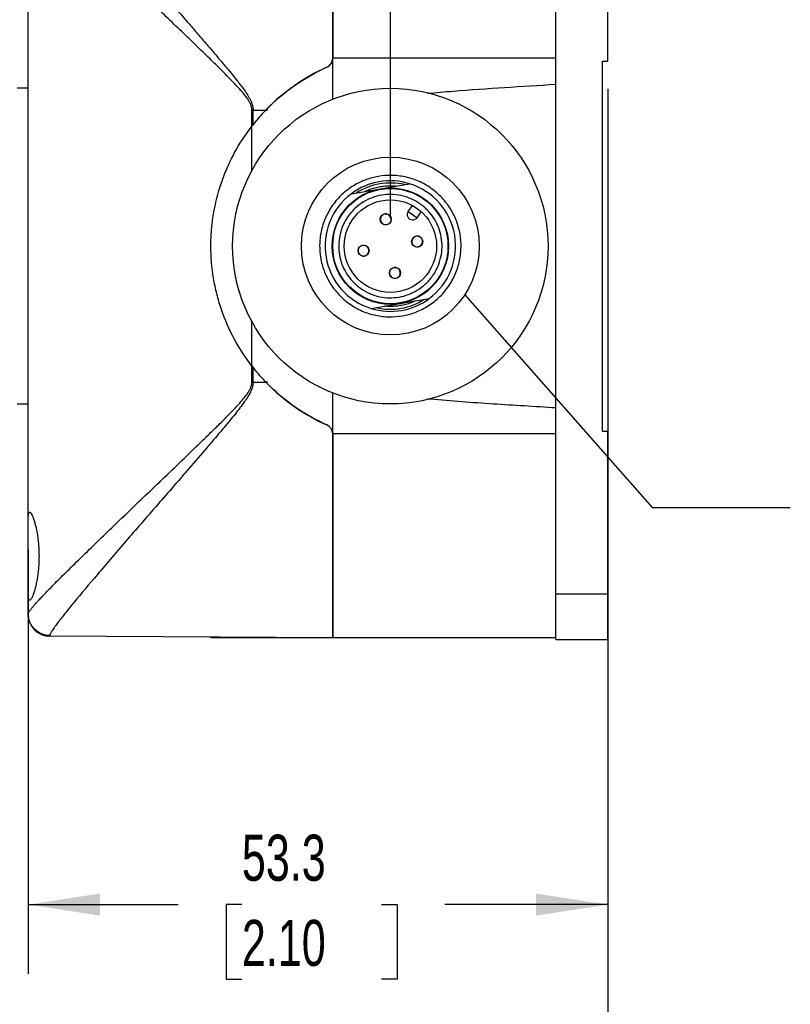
# Model space of a CAD drawing. Header units: millimetres. Extents: x 13 to 546, y 13 to 419.
# Tile 13 of 20: x 282 to 353, y 96 to 187. Entities that reach past the tile are written whole.
import ezdxf

# ---------------------------------------------------------------- set-up
doc = ezdxf.new("R2010")
doc.units = ezdxf.units.MM
doc.header["$LTSCALE"] = 2
doc.linetypes.add('SLD-Solid', pattern=[0])
doc.layers.add('DIMENSIONS', color=140, linetype='SLD-Solid', lineweight=25)
doc.layers.add('TEXT', color=140, linetype='SLD-Solid', lineweight=25)
doc.styles.add('SLDTEXTSTYLE0', font='TXT', dxfattribs={"width": 0.7})
doc.dimstyles.new('SLDDIMSTYLE0', dxfattribs={"dimtxt": 4.316016, "dimasz": 6.604, "dimexe": 0, "dimexo": 0.0625, "dimgap": 1.079004, "dimtad": 0, "dimtih": 1, "dimtoh": 1, "dimrnd": 1e-09, "dimzin": 4, "dimdsep": 46, "dimtxsty": 'SLDTEXTSTYLE0', "dimsah": 1, "dimcen": 0.09, "dimadec": 0, "dimazin": 1, "dimtfac": 1, "dimtofl": 0, "dimtmove": 0, "dimatfit": 3, "dimfxl": 0, "dimfrac": 2, "dimtolj": 1, "dimtzin": 12, "dimarcsym": 0})
doc.dimstyles.new('SLDDIMSTYLE1', dxfattribs={"dimtxt": 4.316016, "dimasz": 6.604, "dimexe": 0, "dimexo": 0.0625, "dimgap": 1.079004, "dimtad": 0, "dimtih": 1, "dimtoh": 1, "dimrnd": 1e-09, "dimzin": 12, "dimdsep": 46, "dimtxsty": 'SLDTEXTSTYLE0', "dimsah": 1, "dimcen": 0.09, "dimadec": 0, "dimazin": 3, "dimtfac": 1, "dimtofl": 0, "dimtmove": 0, "dimatfit": 3, "dimfxl": 0, "dimfrac": 2, "dimtolj": 1, "dimtzin": 12, "dimarcsym": 0})
doc.dimstyles.new('SLDDIMSTYLE3', dxfattribs={"dimtxt": 0.18, "dimasz": 6.604, "dimexe": 0, "dimexo": 0.0625, "dimgap": 0, "dimtad": 0, "dimtih": 1, "dimtoh": 1, "dimdec": 0, "dimrnd": 1e-09, "dimzin": 0, "dimdsep": 46, "dimtxsty": 'Standard', "dimblk1": 'NONE', "dimblk2": 'NONE', "dimsah": 1, "dimcen": 0.09, "dimadec": 0, "dimazin": 0, "dimtfac": 6.604, "dimtdec": 0, "dimtofl": 0, "dimtmove": 0, "dimatfit": 3, "dimldrblk": 'NONE', "dimfxl": 0, "dimfrac": 2, "dimtolj": 1, "dimtzin": 0, "dimarcsym": 0})

# ---------------------------------------------------------------- blocks, each defined once
blk = doc.blocks.new('_D_3')
at = {"layer": 'DIMENSIONS'}
for p, q in [((316.267, 168.341), (316.267, 233.058)), ((336.267, 204.488), (336.267, 233.058)), ((283.855, 226.708), (282.405, 226.708)), ((282.405, 226.708), (282.405, 219.848)), ((296.68, 226.708), (298.13, 226.708)), ((298.13, 226.708), (298.13, 219.848)), ((316.267, 226.708), (302.528, 226.708)), ((336.267, 226.708), (316.267, 226.708)), ((282.405, 219.848), (283.855, 219.848)), ((298.13, 219.848), (296.68, 219.848))]:
    blk.add_line(p, q, dxfattribs=at)
for points in [[(316.267, 226.708), (322.871, 225.692), (322.871, 227.724)], [(336.267, 226.708), (329.663, 227.724), (329.663, 225.692)]]:
    blk.add_solid(points, dxfattribs=at)
at = {"layer": 'DIMENSIONS', "char_height": 4.2333, "attachment_point": 1, "style": 'SLDTEXTSTYLE0'}
for s, insert in [('20.0', (283.855, 233.131)), ('0.79', (283.855, 225.306))]:
    blk.add_mtext(s, dxfattribs=dict(at, insert=insert))
blk = doc.blocks.new('_D_4')
at = {"layer": 'DIMENSIONS'}
for p, q in [((336.267, 180.261), (336.267, 98.939)), ((282.967, 137.946), (282.967, 98.939)), ((282.967, 105.289), (296.767, 105.289)), ((302.615, 105.289), (301.166, 105.289)), ((301.166, 105.289), (301.166, 98.429)), ((315.44, 105.289), (316.89, 105.289)), ((316.89, 105.289), (316.89, 98.429)), ((336.267, 105.289), (321.288, 105.289)), ((301.166, 98.429), (302.615, 98.429)), ((316.89, 98.429), (315.44, 98.429))]:
    blk.add_line(p, q, dxfattribs=at)
for points in [[(282.967, 105.289), (289.571, 104.273), (289.571, 106.305)], [(336.267, 105.289), (329.663, 106.305), (329.663, 104.273)]]:
    blk.add_solid(points, dxfattribs=at)
at = {"layer": 'DIMENSIONS', "char_height": 4.2333, "attachment_point": 1, "style": 'SLDTEXTSTYLE0'}
for s, insert in [('53.3', (302.615, 111.712)), ('2.10', (302.615, 103.887))]:
    blk.add_mtext(s, dxfattribs=dict(at, insert=insert))
blk = doc.blocks.new('_D_5')
at = {"layer": 'DIMENSIONS'}
for p, q in [((233.447, 163.261), (233.447, 75.586)), ((336.267, 127.113), (336.267, 75.586)), ((233.447, 81.936), (266.588, 81.936)), ((272.436, 81.936), (270.986, 81.936)), ((270.986, 81.936), (270.986, 75.076)), ((285.261, 81.936), (286.71, 81.936)), ((286.71, 81.936), (286.71, 75.076)), ((336.267, 81.936), (291.109, 81.936)), ((270.986, 75.076), (272.436, 75.076)), ((286.71, 75.076), (285.261, 75.076))]:
    blk.add_line(p, q, dxfattribs=at)
for points in [[(233.447, 81.936), (240.051, 80.92), (240.051, 82.952)], [(336.267, 81.936), (329.663, 82.952), (329.663, 80.92)]]:
    blk.add_solid(points, dxfattribs=at)
at = {"layer": 'DIMENSIONS', "char_height": 4.2333, "attachment_point": 1, "style": 'SLDTEXTSTYLE0'}
for s, insert in [('102.8', (270.64, 88.359)), ('4.05', (272.436, 80.533))]:
    blk.add_mtext(s, dxfattribs=dict(at, insert=insert))
blk = doc.blocks.new('_None')

msp = doc.modelspace()

# ---------------------------------------------------------------- linework, layer by layer
for p, q in [((310.967, 201.801), (310.967, 183.061)), ((310.967, 183.061), (310.967, 201.801)), ((331.467, 180.671), (331.467, 197.748)), ((336.267, 182.801), (336.267, 197.748)), ((282.967, 140.486), (282.967, 191.115)), ((310.967, 179.297), (310.967, 183.061)), ((331.467, 183.061), (310.967, 183.061)), ((335.767, 182.801), (336.267, 182.801)), ((335.767, 148.801), (335.767, 182.801)), ((282.967, 180.301), (281.967, 180.301)), ((331.467, 150.93), (331.467, 180.671)), ((303.533, 176.819), (303.533, 178.301)), ((303.652, 178.301), (303.533, 178.301)), ((303.652, 178.301), (304.815, 178.301)), ((303.652, 176.97), (303.652, 178.301)), ((304.815, 178.301), (304.967, 178.301)), ((304.891, 178.379), (304.967, 178.301)), ((303.533, 172.736), (303.533, 176.819)), ((312.686, 170.614), (315.363, 171.073)), ((315.363, 171.073), (318.04, 171.533)), ((317.909, 168.988), (318.296, 169.535)), ((317.909, 168.988), (318.317, 168.699)), ((318.317, 168.699), (318.725, 168.41)), ((318.725, 168.41), (319.112, 168.958)), ((314.495, 160.068), (317.172, 160.528)), ((317.172, 160.528), (319.849, 160.987)), ((303.533, 154.782), (303.533, 158.865)), ((303.533, 153.301), (303.533, 154.782)), ((303.652, 153.301), (303.652, 154.631)), ((303.533, 153.301), (303.652, 153.301)), ((303.652, 153.301), (304.815, 153.301)), ((304.967, 153.301), (304.815, 153.301)), ((304.967, 153.301), (304.891, 153.222)), ((310.967, 148.54), (310.967, 152.304)), ((281.967, 151.301), (282.967, 151.301)), ((331.467, 133.853), (331.467, 150.93)), ((331.467, 148.54), (310.967, 148.54)), ((310.967, 148.54), (310.967, 129.801)), ((310.967, 129.801), (310.967, 148.54)), ((335.767, 148.801), (336.267, 148.801)), ((336.267, 133.853), (336.267, 148.801)), ((282.967, 134.115), (282.967, 140.486)), ((282.967, 132.005), (282.967, 134.115)), ((331.467, 133.853), (336.267, 133.853)), ((331.467, 129.653), (331.467, 133.853)), ((336.267, 129.653), (336.267, 133.853)), ((284.956, 129.952), (284.956, 130.01)), ((310.967, 129.801), (284.956, 129.952)), ((299.767, 129.866), (299.767, 129.801)), ((310.434, 129.801), (299.767, 129.801)), ((310.434, 129.804), (310.434, 129.801)), ((310.967, 129.801), (310.434, 129.801)), ((331.467, 129.801), (310.967, 129.801)), ((331.467, 129.653), (336.267, 129.653))]:
    msp.add_line(p, q)
for centre, radius in [((316.267, 165.801), 14.5), ((316.267, 165.801), 5.35), ((316.267, 165.801), 5.3), ((316.267, 165.801), 4.25), ((315.844, 168.265), 0.51), ((318.731, 166.223), 0.51), ((313.803, 165.378), 0.51), ((316.69, 163.336), 0.51)]:
    msp.add_circle(centre, radius)
for centre, radius, start, end in [((310.067, 183.061), 0.9, 294.04208, 0), ((317.767, 165.801), 18, 114.04208, 135.66953), ((317.767, 165.801), 18, 136.01704, 141.64448), ((317.767, 165.801), 18, 141.64448, 142.25761), ((316.267, 165.801), 6, 72.81674, 126.64987), ((316.267, 165.801), 6, 306.64987, 72.81674), ((316.267, 165.801), 6, 126.64987, 252.81674), ((315.844, 168.265), 0.5, 99.73331, 279.73331), ((315.844, 168.265), 0.5, 279.73331, 99.73331), ((318.317, 168.699), 0.5, 144.73331, 324.73331), ((318.731, 166.223), 0.5, 9.73331, 189.73331), ((313.803, 165.378), 0.5, 9.73331, 189.73331), ((318.731, 166.223), 0.5, 189.73331, 9.73331), ((313.803, 165.378), 0.5, 189.73331, 9.73331), ((316.69, 163.336), 0.5, 99.73331, 279.73331), ((316.69, 163.336), 0.5, 279.73331, 99.73331), ((316.267, 165.801), 6, 252.81674, 306.64987), ((317.767, 165.801), 18, 217.74239, 218.35552), ((317.767, 165.801), 18, 218.35552, 223.98296), ((317.767, 165.801), 18, 224.33047, 245.95792), ((310.067, 148.54), 0.9, 0, 65.95792), ((284.967, 131.952), 2, 180, 269.66667)]:
    msp.add_arc(centre, radius, start, end)
for points, knots in [([(284.956, 201.591), (284.956, 201.581), (284.958, 201.559), (284.969, 201.518), (284.988, 201.469), (285.014, 201.412), (285.048, 201.348), (285.089, 201.275), (285.138, 201.195), (285.195, 201.107), (285.258, 201.011), (285.33, 200.907), (285.408, 200.795), (285.495, 200.675), (285.589, 200.548), (285.69, 200.412), (285.799, 200.268), (285.915, 200.117), (286.039, 199.957), (286.17, 199.79), (286.41, 199.487), (286.791, 199.015), (287.354, 198.328), (287.995, 197.558), (288.894, 196.489), (290.135, 195.033), (291.637, 193.283), (293.178, 191.5), (294.641, 189.813), (296.195, 188.027), (297.487, 186.539), (298.573, 185.284), (299.469, 184.244), (300.337, 183.226), (301, 182.439), (301.467, 181.883), (301.851, 181.412), (302.271, 180.885), (302.647, 180.395), (302.977, 179.934), (303.235, 179.532), (303.406, 179.215), (303.515, 178.97), (303.593, 178.736), (303.642, 178.514), (303.649, 178.37), (303.652, 178.301)], [0, 0, 0, 0, 0.010436, 0.020898, 0.031388, 0.041909, 0.052465, 0.063059, 0.073695, 0.084374, 0.095101, 0.105879, 0.116709, 0.127596, 0.138542, 0.149551, 0.160624, 0.171764, 0.182975, 0.194259, 0.205619, 0.241895, 0.27925, 0.317752, 0.357465, 0.428747, 0.505272, 0.565071, 0.629207, 0.687736, 0.752687, 0.781669, 0.814436, 0.856638, 0.882267, 0.891316, 0.910789, 0.927479, 0.941389, 0.956635, 0.969472, 0.976683, 0.983285, 0.989326, 0.99487, 1, 1, 1, 1]), ([(303.533, 178.301), (303.526, 178.394), (303.51, 178.593), (303.406, 178.869), (303.263, 179.141), (302.892, 179.698), (302.203, 180.472), (301.214, 181.499), (300.19, 182.512), (299.141, 183.533), (298.112, 184.529), (296.946, 185.649), (295.677, 186.863), (294.308, 188.176), (292.977, 189.451), (291.692, 190.684), (290.594, 191.739), (289.684, 192.615), (288.938, 193.336), (288.239, 194.016), (287.56, 194.679), (286.905, 195.322), (286.279, 195.941), (285.709, 196.51), (285.115, 197.11), (284.525, 197.715), (283.98, 198.291), (283.456, 198.865), (283.247, 199.136), (283.119, 199.3)], [0, 0, 0, 0, 0.0073994, 0.0157004, 0.0231625, 0.0317244, 0.0687078, 0.1051249, 0.145281, 0.1838429, 0.2228424, 0.2612619, 0.3160067, 0.3682432, 0.4212213, 0.4749453, 0.5262065, 0.5610078, 0.5948763, 0.6278266, 0.6598747, 0.6949107, 0.7290561, 0.7623409, 0.7947972, 0.8414738, 0.8868398, 0.9310278, 1, 1, 1, 1]), ([(310.434, 182.239), (310.594, 182.311), (310.73, 182.428), (310.917, 182.717), (310.967, 182.888), (310.967, 183.061)], [0, 0, 0, 0, 0.5, 0.5, 1, 1, 1, 1]), ([(304.815, 178.301), (305.626, 179.14), (306.501, 179.885), (308.373, 181.197), (309.371, 181.765), (310.434, 182.239)], [0, 0, 0, 0, 0.5, 0.5, 1, 1, 1, 1]), ([(319.675, 179.84), (320.469, 179.909), (324.395, 180.251), (328.329, 180.485), (331.467, 180.671)], [0, 0, 0, 0, 0.202345, 1, 1, 1, 1]), ([(303.533, 154.782), (302.922, 155.572), (302.386, 156.399), (301.454, 158.129), (301.059, 159.031), (300.575, 160.444), (300.434, 160.92), (300.193, 161.877), (300.092, 162.359), (299.85, 163.814), (299.768, 164.797), (299.767, 166.292), (299.788, 166.79), (299.869, 167.776), (299.93, 168.265), (300.172, 169.722), (300.412, 170.677), (300.894, 172.088), (301.074, 172.552), (301.47, 173.458), (301.685, 173.901), (302.385, 175.201), (302.922, 176.029), (303.533, 176.819)], [0, 0, 0, 0, 0.125, 0.125, 0.25, 0.25, 0.3125, 0.3125, 0.375, 0.375, 0.5, 0.5, 0.5625, 0.5625, 0.625, 0.625, 0.75, 0.75, 0.8125, 0.8125, 0.875, 0.875, 1, 1, 1, 1]), ([(303.533, 154.782), (302.922, 155.572), (302.386, 156.399), (301.454, 158.129), (301.059, 159.031), (300.575, 160.444), (300.434, 160.92), (300.193, 161.877), (300.092, 162.359), (299.85, 163.814), (299.768, 164.797), (299.767, 166.292), (299.788, 166.79), (299.869, 167.776), (299.93, 168.265), (300.172, 169.722), (300.412, 170.677), (300.894, 172.088), (301.074, 172.552), (301.47, 173.458), (301.685, 173.901), (302.385, 175.201), (302.922, 176.029), (303.533, 176.819)], [0, 0, 0, 0, 0.125, 0.125, 0.25, 0.25, 0.3125, 0.3125, 0.375, 0.375, 0.5, 0.5, 0.5625, 0.5625, 0.625, 0.625, 0.75, 0.75, 0.8125, 0.8125, 0.875, 0.875, 1, 1, 1, 1]), ([(309.861, 164.702), (309.794, 165.092), (309.729, 165.91), (309.868, 167.163), (310.266, 168.413), (310.922, 169.58), (311.804, 170.588), (312.85, 171.38), (313.985, 171.928), (315.162, 172.243), (316.377, 172.338), (317.629, 172.2), (318.88, 171.802), (320.047, 171.145), (321.055, 170.264), (321.847, 169.217), (322.395, 168.082), (322.709, 166.906), (322.805, 165.691), (322.666, 164.438), (322.269, 163.188), (321.612, 162.021), (320.73, 161.013), (319.684, 160.221), (318.549, 159.673), (317.372, 159.358), (316.158, 159.263), (314.905, 159.401), (313.655, 159.799), (312.487, 160.456), (311.479, 161.337), (310.688, 162.384), (310.14, 163.519), (309.928, 164.311), (309.861, 164.702)], [0, 0, 0, 0, 0.029129, 0.060003, 0.09216, 0.125, 0.15784, 0.189997, 0.220871, 0.25, 0.279129, 0.310003, 0.34216, 0.375, 0.40784, 0.439997, 0.470871, 0.5, 0.529129, 0.560003, 0.59216, 0.625, 0.65784, 0.689997, 0.720871, 0.75, 0.779129, 0.810003, 0.84216, 0.875, 0.90784, 0.939997, 0.970871, 1, 1, 1, 1]), ([(313.907, 170.824), (313.98, 170.857), (314.125, 170.923), (314.432, 171.043), (314.831, 171.17), (315.327, 171.278), (315.832, 171.341), (316.251, 171.355), (316.579, 171.344), (316.739, 171.33), (316.818, 171.323)], [0, 0, 0, 0, 0.080031, 0.160284, 0.330052, 0.499998, 0.669766, 0.839712, 0.919932, 1, 1, 1, 1]), ([(317.07, 161.119), (316.776, 161.068), (316.178, 161.022), (315.263, 161.127), (314.358, 161.415), (313.505, 161.895), (312.768, 162.539), (312.196, 163.297), (311.791, 164.124), (311.558, 164.993), (311.488, 165.889), (311.594, 166.804), (311.881, 167.71), (312.361, 168.563), (313.006, 169.299), (313.763, 169.872), (314.591, 170.276), (315.459, 170.509), (316.356, 170.579), (317.271, 170.474), (318.176, 170.186), (319.029, 169.706), (319.766, 169.062), (320.339, 168.304), (320.743, 167.477), (320.976, 166.608), (321.046, 165.712), (320.941, 164.797), (320.653, 163.891), (320.173, 163.038), (319.529, 162.302), (318.771, 161.729), (317.944, 161.325), (317.364, 161.169), (317.07, 161.119)], [0, 0, 0, 0, 0.0299983, 0.0600053, 0.0921614, 0.1249998, 0.1578383, 0.1899944, 0.2199882, 0.2499998, 0.2799937, 0.3100053, 0.3421614, 0.3749998, 0.4078383, 0.4399944, 0.4699882, 0.4999998, 0.5299937, 0.5600053, 0.5921614, 0.6249998, 0.6578383, 0.6899944, 0.7199882, 0.7499998, 0.7799937, 0.8100053, 0.8421614, 0.8749998, 0.9078383, 0.9399944, 0.9699928, 1, 1, 1, 1]), ([(318.627, 160.777), (318.554, 160.744), (318.409, 160.678), (318.103, 160.558), (317.703, 160.431), (317.207, 160.323), (316.702, 160.26), (316.284, 160.246), (315.955, 160.257), (315.796, 160.271), (315.716, 160.278)], [0, 0, 0, 0, 0.080031, 0.160284, 0.330052, 0.499998, 0.669766, 0.839712, 0.919932, 1, 1, 1, 1]), ([(282.967, 132.005), (282.968, 132.014), (282.97, 132.034), (282.982, 132.072), (283.003, 132.117), (283.032, 132.17), (283.069, 132.229), (283.115, 132.295), (283.169, 132.369), (283.231, 132.45), (283.301, 132.538), (283.38, 132.633), (283.467, 132.735), (283.71, 133.015), (284.221, 133.572), (285.146, 134.527), (286.275, 135.658), (287.533, 136.896), (288.94, 138.268), (290.882, 140.146), (293.585, 142.734), (296.444, 145.462), (298.551, 147.496), (299.72, 148.635), (300.627, 149.523), (301.488, 150.385), (302.212, 151.142), (302.728, 151.729), (303.048, 152.136), (303.263, 152.46), (303.391, 152.702), (303.474, 152.919), (303.524, 153.112), (303.53, 153.239), (303.533, 153.301)], [0, 0, 0, 0, 0.010558, 0.021137, 0.031739, 0.042368, 0.053026, 0.063716, 0.074441, 0.085204, 0.096007, 0.106853, 0.117745, 0.128686, 0.191014, 0.256276, 0.317841, 0.382337, 0.442955, 0.507436, 0.625677, 0.755283, 0.816921, 0.848848, 0.878493, 0.912222, 0.939863, 0.956452, 0.970287, 0.978306, 0.985291, 0.990582, 0.995453, 1, 1, 1, 1]), ([(303.652, 153.301), (303.651, 153.262), (303.649, 153.182), (303.633, 153.061), (303.608, 152.936), (303.573, 152.807), (303.528, 152.673), (303.472, 152.536), (303.407, 152.394), (303.332, 152.248), (303.182, 151.985), (302.922, 151.586), (302.541, 151.064), (302.091, 150.488), (301.569, 149.843), (300.919, 149.063), (300.178, 148.187), (299.113, 146.945), (297.757, 145.369), (296.191, 143.565), (294.638, 141.781), (293.179, 140.101), (291.212, 137.832), (289.023, 135.272), (287.195, 133.086), (286.096, 131.724), (285.603, 131.081), (285.349, 130.725), (285.228, 130.548), (285.128, 130.393), (285.051, 130.262), (284.996, 130.154), (284.962, 130.067), (284.958, 130.029), (284.956, 130.01)], [0, 0, 0, 0, 0.002874, 0.005872, 0.009012, 0.01231, 0.015779, 0.01943, 0.023273, 0.027318, 0.031571, 0.045697, 0.062608, 0.079439, 0.100006, 0.124312, 0.155108, 0.185925, 0.247527, 0.313092, 0.370894, 0.435047, 0.495004, 0.6264, 0.745134, 0.81021, 0.872141, 0.890793, 0.909291, 0.927648, 0.945882, 0.964008, 0.982042, 1, 1, 1, 1]), ([(310.434, 149.362), (309.371, 149.836), (308.373, 150.404), (306.501, 151.716), (305.626, 152.461), (304.815, 153.301)], [0, 0, 0, 0, 0.5, 0.5, 1, 1, 1, 1]), ([(331.467, 150.93), (329.55, 151.048), (325.716, 151.283), (321.794, 151.554), (319.793, 151.747), (319.704, 151.756)], [0, 0, 0, 0, 0.488629, 0.97727, 1, 1, 1, 1]), ([(310.967, 148.54), (310.967, 148.713), (310.917, 148.883), (310.731, 149.172), (310.594, 149.29), (310.434, 149.362)], [0, 0, 0, 0, 0.5, 0.5, 1, 1, 1, 1]), ([(282.967, 140.486), (282.967, 140.723), (282.973, 140.912), (282.997, 141.126), (283.007, 141.185), (283.033, 141.276), (283.048, 141.308), (283.084, 141.347), (283.104, 141.353), (283.15, 141.339), (283.175, 141.319), (283.257, 141.22), (283.32, 141.101), (283.42, 140.855), (283.454, 140.762), (283.523, 140.553), (283.557, 140.436), (283.659, 140.061), (283.723, 139.776), (283.836, 139.134), (283.882, 138.791), (283.93, 138.246), (283.942, 138.057), (283.959, 137.682), (283.963, 137.494), (283.963, 137.115), (283.959, 136.924), (283.942, 136.546), (283.93, 136.361), (283.883, 135.817), (283.836, 135.466), (283.752, 134.99), (283.722, 134.839), (283.659, 134.552), (283.625, 134.415), (283.524, 134.04), (283.454, 133.83), (283.32, 133.499), (283.258, 133.383), (283.176, 133.283), (283.15, 133.262), (283.105, 133.248), (283.084, 133.254), (283.049, 133.292), (283.033, 133.324), (283.007, 133.416), (282.997, 133.474), (282.974, 133.686), (282.967, 133.878), (282.967, 134.115)], [0, 0, 0, 0, 0.0625, 0.0625, 0.09375, 0.09375, 0.125, 0.125, 0.15625, 0.15625, 0.1875, 0.1875, 0.25, 0.25, 0.28125, 0.28125, 0.3125, 0.3125, 0.375, 0.375, 0.4375, 0.4375, 0.46875, 0.46875, 0.5, 0.5, 0.53125, 0.53125, 0.5625, 0.5625, 0.625, 0.625, 0.65625, 0.65625, 0.6875, 0.6875, 0.75, 0.75, 0.8125, 0.8125, 0.84375, 0.84375, 0.875, 0.875, 0.90625, 0.90625, 0.9375, 0.9375, 1, 1, 1, 1]), ([(284.956, 130.01), (284.427, 130.013), (283.921, 130.224), (283.176, 130.972), (282.967, 131.477), (282.967, 132.005)], [0, 0, 0, 0, 0.5, 0.5, 1, 1, 1, 1])]:
    msp.add_open_spline(points, degree=3, knots=knots)
for points in [[(303.533, 176.819), (303.573, 176.869), (303.612, 176.92), (303.652, 176.97)], [(317.57, 171.452), (316.057, 171.801), (314.466, 171.528), (313.155, 170.695)], [(314.964, 160.149), (316.478, 159.8), (318.068, 160.073), (319.379, 160.906)], [(303.652, 154.631), (303.612, 154.681), (303.573, 154.732), (303.533, 154.782)]]:
    msp.add_open_spline(points, degree=3)
at = {"layer": 'TEXT'}
msp.add_circle((316.267, 165.801), 8.169, dxfattribs=at)

# ---------------------------------------------------------------- dimensions: what is measured, and where the dimension line sits
at = {"layer": 'DIMENSIONS'}
for base, p1, p2, dimstyle, picture, middle in [((316.267, 226.708), (336.267, 201.948), (316.267, 165.801), 'SLDDIMSTYLE0', '_D_3', (290.268, 226.708)), ((282.967, 105.289), (336.267, 182.801), (282.967, 140.486), 'SLDDIMSTYLE1', '_D_4', (309.028, 105.289))]:
    dim = msp.add_linear_dim(base=base, p1=p1, p2=p2, dimstyle=dimstyle, dxfattribs=at)
    dim.commit()
    dim.dimension.update_dxf_attribs({"geometry": picture, "text_midpoint": middle, "dimtype": 160})
dim = msp.add_linear_dim(base=(336.267, 81.936), p1=(233.447, 165.801), p2=(336.267, 129.653), angle=0, dimstyle='SLDDIMSTYLE1', dxfattribs=at)
dim.commit()
dim.dimension.update_dxf_attribs({"geometry": '_D_5', "text_midpoint": (278.848, 81.936), "dimtype": 160})

# ---------------------------------------------------------------- leaders
at = {"layer": 'TEXT', "has_arrowhead": 0}
msp.add_leader([(323.107, 161.334), (340.342, 141.786), (353.042, 141.786)], dimstyle='SLDDIMSTYLE3', dxfattribs=at)

doc.saveas('drawing.dxf')
